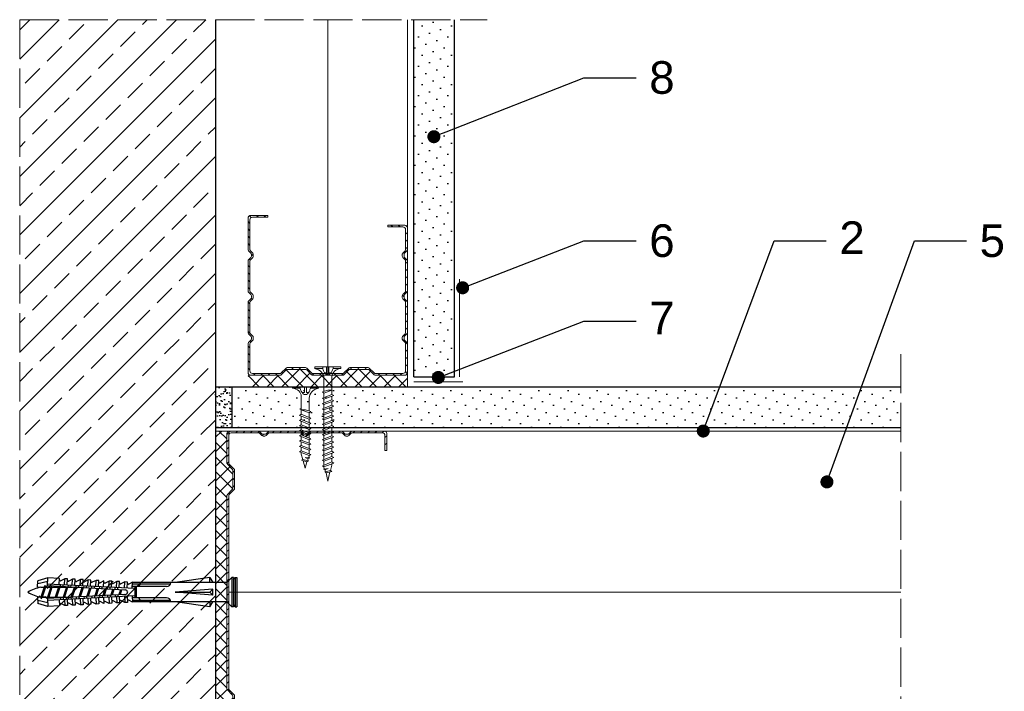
# Model space of a CAD drawing. Header units: millimetres. Extents: x 1525 to 3209, y 569 to 1600.
# Tile 15 of 15: x 2907 to 3209, y 1394 to 1600. Entities that reach past the tile are written whole.
import ezdxf
from ezdxf import colors
from ezdxf.entities.mleader import LeaderData, LeaderLine
from ezdxf.math import Vec2, Vec3

# ---------------------------------------------------------------- set-up
doc = ezdxf.new("R2010")
doc.units = ezdxf.units.MM
doc.linetypes.add('ACAD_ISO02W100', pattern=[15, 12, -3])
for name, color, linetype, lineweight in [('_ISOVER WELNA', 7, 'BATTING', 9), ('_RIGIPS AKCESORIA', 7, 'Continuous', 18), ('_RIGIPS G-K', 7, 'Continuous', 25), ('_RIGIPS PROFIL', 7, 'Continuous', 18), ('KRESKOWANIE', 7, 'Continuous', 9), ('OPISY', 7, 'Continuous', 9), ('PRZERYWANA', 7, 'ACAD_ISO02W100', 9)]:
    doc.layers.add(name, color=color, linetype=linetype, lineweight=lineweight)
doc.styles.get("Standard").update_dxf_attribs({"font": 'arial.ttf'})
doc.linetypes.add('BATTING', pattern='A,0.00254,-2.54,[134,ltypeshp.shx,S=2.54,R=0,X=-2.54,Y=0],-5.08,[134,ltypeshp.shx,S=2.54,R=180,X=2.54,Y=0],-2.54', length=10.16254)

# ---------------------------------------------------------------- blocks, each defined once
blk = doc.blocks.new('TN 25')
at = {"layer": '_RIGIPS AKCESORIA'}
for p, q in [((0, -0.84), (0, 7.16)), ((0, 7.16), (0.46, 7.16)), ((0.46, 7.16), (0.46, 4.78)), ((0.46, 4.78), (0, 4.78)), ((0, 3.5), (1.77, 3.5)), ((1.77, 3.5), (1.77, 4.2)), ((3.02, 4.46), (8.47, 4.46)), ((7.12, 4.46), (7.12, 3.18)), ((8.03, 2.01), (7.12, 4.46)), ((7.12, 3.18), (7.65, 1.53)), ((8.47, 4.46), (8.79, 5)), ((9.61, 1.51), (8.47, 4.46)), ((8.79, 5), (9.93, 2.01)), ((9, 4.46), (10.1, 4.46)), ((10.1, 4.46), (10.41, 5)), ((11.23, 1.51), (10.1, 4.46)), ((10.41, 5), (11.56, 2.01)), ((10.62, 4.46), (11.67, 4.46)), ((11.67, 4.46), (11.99, 5)), ((12.81, 1.51), (11.67, 4.46)), ((11.99, 5), (13.14, 2.01)), ((12.2, 4.46), (13.21, 4.46)), ((13.21, 4.46), (13.52, 5)), ((14.34, 1.51), (13.21, 4.46)), ((13.52, 5), (14.67, 2.01)), ((13.73, 4.46), (14.8, 4.46)), ((14.8, 4.46), (15.12, 5)), ((15.94, 1.51), (14.8, 4.46)), ((15.12, 5), (16.26, 2.01)), ((15.33, 4.46), (16.42, 4.46)), ((16.42, 4.46), (16.73, 5)), ((17.55, 1.51), (16.42, 4.46)), ((16.73, 5), (17.88, 2.01)), ((16.94, 4.46), (17.99, 4.46)), ((17.99, 4.46), (18.31, 5)), ((19.13, 1.51), (17.99, 4.46)), ((18.31, 5), (19.45, 2.01)), ((18.52, 4.46), (19.68, 4.46)), ((19.68, 4.46), (20, 5)), ((20.82, 1.51), (19.68, 4.46)), ((20, 5), (21.14, 2.01)), ((20.21, 4.46), (20.7, 4.46)), ((20.7, 4.46), (22.28, 3.98)), ((21.85, 1.83), (21.67, 3.28)), ((21.67, 3.28), (22.14, 2.4)), ((22.28, 3.98), (22.56, 4.37)), ((22.7, 2.36), (22.28, 3.98)), ((22.56, 4.37), (23.03, 2.71)), ((22.71, 3.85), (25, 3.24)), ((25, 3.24), (23.03, 2.71)), ((0, 2.83), (1.77, 2.83)), ((0.46, 1.64), (0, 1.64)), ((0.46, -0.84), (0.46, 1.64)), ((1.77, 2.83), (1.77, 2.18)), ((7.49, 2.01), (3.55, 2.01)), ((7.65, 1.53), (8.03, 2.01)), ((9.41, 2.01), (8.03, 2.01)), ((9.93, 2.01), (9.61, 1.51)), ((11.04, 2.01), (9.93, 2.01)), ((11.56, 2.01), (11.23, 1.51)), ((12.61, 2.01), (11.56, 2.01)), ((13.14, 2.01), (12.81, 1.51)), ((14.15, 2.01), (13.14, 2.01)), ((14.67, 2.01), (14.34, 1.51)), ((15.74, 2.01), (14.67, 2.01)), ((16.26, 2.01), (15.94, 1.51)), ((17.36, 2.01), (16.26, 2.01)), ((17.88, 2.01), (17.55, 1.51)), ((18.93, 2.01), (17.88, 2.01)), ((19.45, 2.01), (19.13, 1.51)), ((19.45, 2.01), (20.62, 2.01)), ((21.14, 2.01), (20.82, 1.51)), ((21.14, 2.01), (21.81, 2.12)), ((22.14, 2.4), (21.85, 1.83)), ((22.7, 2.36), (22.14, 2.4)), ((23.03, 2.71), (22.7, 2.36)), ((0, -0.84), (0.46, -0.84))]:
    blk.add_line(p, q, dxfattribs=at)
for centre, major_axis, ratio, start_param, end_param in [((3.09, 7.67), (0.17, 3.2), 0.826134, 1.773653, 3.180586), ((-0.04, 0.9), (0, 3.93), 0.848176, -0.720942, -0.151112), ((1.66, 3.18), (0, 0.895), 0.848176, -1.552777, -0.720942), ((1.66, 3.18), (0, 0.895), 0.848176, 3.862535, 4.730408), ((3.37, -1.57), (0.28, 3.57), 0.832181, 0.035984, 1.430787), ((-2.73, 15.91), (0, 14.76), 0.848176, 3.399396, 3.475072), ((0.59, 4.62), (0, 2.81), 0.848176, 3.475072, 3.862535)]:
    blk.add_ellipse(centre, major_axis=major_axis, ratio=ratio, start_param=start_param, end_param=end_param, dxfattribs=at)
blk = doc.blocks.new('CW 100 ULTRASTIL')
h = blk.add_hatch()
h.set_pattern_fill('ANSI31', color=256, scale=0.5, style=0)
h.paths.add_polyline_path([(179.46, 109.85, -0.198912), (179.6, 110.2), (181.11, 111.71, 0.198912), (181.26, 112.06), (181.26, 117.65, 0.198912), (181.11, 118), (179.6, 119.51, -0.198912), (179.46, 119.86), (179.46, 128.31, -0.414214), (180.26, 129.11), (188.58, 129.11, -0.198912), (188.93, 128.96), (189.64, 128.25, 0.198912), (189.99, 128.11), (190.58, 128.11, 0.198912), (190.93, 128.25), (191.64, 128.96, -0.198912), (191.99, 129.11), (201.28, 129.11, -0.198912), (201.63, 128.96), (202.34, 128.25, 0.198912), (202.69, 128.11), (203.28, 128.11, 0.198912), (203.63, 128.25), (204.34, 128.96, -0.198912), (204.69, 129.11), (213.98, 129.11, -0.198912), (214.33, 128.96), (215.04, 128.25, 0.198912), (215.39, 128.11), (215.98, 128.11, 0.198912), (216.33, 128.25), (217.04, 128.96, -0.198912), (217.39, 129.11), (226.56, 129.11, -0.414214), (227.36, 128.31), (227.36, 123.66), (227.91, 123.66), (227.91, 128.86, 0.414214), (227.11, 129.66), (217.39, 129.66, 0.198912), (217.04, 129.51), (216.33, 128.8, -0.198912), (215.98, 128.66), (215.39, 128.66, -0.198912), (215.04, 128.8), (214.33, 129.51, 0.198912), (213.98, 129.66), (204.69, 129.66, 0.198912), (204.34, 129.51), (203.63, 128.8, -0.198912), (203.28, 128.66), (202.69, 128.66, -0.198912), (202.34, 128.8), (201.63, 129.51, 0.198912), (201.28, 129.66), (191.99, 129.66, 0.198912), (191.64, 129.51), (190.93, 128.8, -0.198912), (190.58, 128.66), (189.99, 128.66, -0.198912), (189.64, 128.8), (188.93, 129.51, 0.198912), (188.58, 129.66), (179.71, 129.66, 0.414214), (178.91, 128.86), (178.91, 119.86, 0.198912), (179.05, 119.51), (180.56, 118, -0.198912), (180.71, 117.65), (180.71, 112.06, -0.198912), (180.56, 111.71), (179.05, 110.2, 0.198912), (178.91, 109.85), (178.91, 50.66, 0.198912), (179.05, 50.31), (180.56, 48.8, -0.198912), (180.71, 48.45), (180.71, 42.86, -0.198912), (180.56, 42.51), (179.05, 41, 0.198912), (178.91, 40.65), (178.91, 31.66, 0.414214), (179.71, 30.86), (188.58, 30.86, 0.198912), (188.93, 31), (189.64, 31.71, -0.198912), (189.99, 31.86), (190.58, 31.86, -0.198912), (190.93, 31.71), (191.64, 31, 0.198912), (191.99, 30.86), (201.28, 30.86, 0.198912), (201.63, 31), (202.34, 31.71, -0.198912), (202.69, 31.86), (203.28, 31.86, -0.198912), (203.63, 31.71), (204.34, 31, 0.198912), (204.69, 30.86), (213.98, 30.86, 0.198912), (214.33, 31), (215.04, 31.71, -0.198912), (215.39, 31.86), (215.98, 31.86, -0.198912), (216.33, 31.71), (217.04, 31, 0.198912), (217.39, 30.86), (224.11, 30.86, 0.414214), (224.91, 31.66), (224.91, 36.86), (224.36, 36.86), (224.36, 32.21, -0.414214), (223.56, 31.41), (217.39, 31.41, -0.198912), (217.04, 31.55), (216.33, 32.26, 0.198912), (215.98, 32.41), (215.39, 32.41, 0.198912), (215.04, 32.26), (214.33, 31.55, -0.198912), (213.98, 31.41), (204.69, 31.41, -0.198912), (204.34, 31.55), (203.63, 32.26, 0.198912), (203.28, 32.41), (202.69, 32.41, 0.198912), (202.34, 32.26), (201.63, 31.55, -0.198912), (201.28, 31.41), (191.99, 31.41, -0.198912), (191.64, 31.55), (190.93, 32.26, 0.198912), (190.58, 32.41), (189.99, 32.41, 0.198912), (189.64, 32.26), (188.93, 31.55, -0.198912), (188.58, 31.41), (180.26, 31.41, -0.414214), (179.46, 32.21), (179.46, 40.65, -0.198912), (179.6, 41), (181.11, 42.51, 0.198912), (181.26, 42.86), (181.26, 48.45, 0.198912), (181.11, 48.8), (179.6, 50.31, -0.198912), (179.46, 50.66)])
at = {"layer": '_RIGIPS PROFIL'}
for p, q in [((178.91, 128.86), (178.91, 119.86)), ((179.46, 128.31), (179.46, 119.86)), ((188.58, 129.66), (179.71, 129.66)), ((188.58, 129.11), (180.26, 129.11)), ((188.93, 129.51), (189.64, 128.8)), ((188.93, 128.96), (189.64, 128.25)), ((190.58, 128.66), (189.99, 128.66)), ((190.58, 128.11), (189.99, 128.11)), ((191.64, 129.51), (190.93, 128.8)), ((191.64, 128.96), (190.93, 128.25)), ((201.28, 129.66), (191.99, 129.66)), ((201.28, 129.11), (191.99, 129.11)), ((201.63, 129.51), (202.34, 128.8)), ((201.63, 128.96), (202.34, 128.25)), ((203.28, 128.66), (202.69, 128.66)), ((203.28, 128.11), (202.69, 128.11)), ((204.34, 129.51), (203.63, 128.8)), ((204.34, 128.96), (203.63, 128.25)), ((204.69, 129.66), (213.98, 129.66)), ((204.69, 129.11), (213.98, 129.11)), ((214.33, 129.51), (215.04, 128.8)), ((214.33, 128.96), (215.04, 128.25)), ((215.98, 128.66), (215.39, 128.66)), ((215.98, 128.11), (215.39, 128.11)), ((217.04, 129.51), (216.33, 128.8)), ((217.04, 128.96), (216.33, 128.25)), ((227.11, 129.66), (217.39, 129.66)), ((226.56, 129.11), (217.39, 129.11)), ((227.36, 123.66), (227.36, 128.31)), ((227.91, 123.66), (227.91, 128.86)), ((227.36, 123.66), (227.91, 123.66)), ((180.56, 118), (179.05, 119.51)), ((181.11, 118), (179.6, 119.51)), ((180.71, 117.65), (180.71, 112.06)), ((181.26, 117.65), (181.26, 112.06)), ((180.56, 111.71), (179.05, 110.2)), ((181.11, 111.71), (179.6, 110.2)), ((178.91, 109.85), (178.91, 50.66)), ((179.46, 109.85), (179.46, 50.66)), ((180.56, 48.8), (179.05, 50.31)), ((181.11, 48.8), (179.6, 50.31)), ((180.71, 42.86), (180.71, 48.45)), ((181.26, 42.86), (181.26, 48.45)), ((180.56, 42.51), (179.05, 41)), ((181.11, 42.51), (179.6, 41)), ((178.91, 31.66), (178.91, 40.65)), ((179.46, 32.21), (179.46, 40.65)), ((224.36, 36.86), (224.36, 32.21)), ((224.36, 36.86), (224.91, 36.86)), ((224.91, 36.86), (224.91, 31.66)), ((188.58, 30.86), (179.71, 30.86)), ((188.58, 31.41), (180.26, 31.41)), ((188.93, 31.55), (189.64, 32.26)), ((188.93, 31), (189.64, 31.71)), ((190.58, 32.41), (189.99, 32.41)), ((190.58, 31.86), (189.99, 31.86)), ((191.64, 31.55), (190.93, 32.26)), ((191.64, 31), (190.93, 31.71)), ((201.28, 31.41), (191.99, 31.41)), ((201.28, 30.86), (191.99, 30.86)), ((201.63, 31.55), (202.34, 32.26)), ((201.63, 31), (202.34, 31.71)), ((203.28, 32.41), (202.69, 32.41)), ((203.28, 31.86), (202.69, 31.86)), ((204.34, 31.55), (203.63, 32.26)), ((204.34, 31), (203.63, 31.71)), ((204.69, 31.41), (213.98, 31.41)), ((204.69, 30.86), (213.98, 30.86)), ((214.33, 31.55), (215.04, 32.26)), ((214.33, 31), (215.04, 31.71)), ((215.98, 32.41), (215.39, 32.41)), ((215.98, 31.86), (215.39, 31.86)), ((217.04, 31.55), (216.33, 32.26)), ((217.04, 31), (216.33, 31.71)), ((223.56, 31.41), (217.39, 31.41)), ((224.11, 30.86), (217.39, 30.86))]:
    blk.add_line(p, q, dxfattribs=at)
for centre, radius, start, end in [((179.71, 128.86), 0.8, 90, 180), ((180.26, 128.31), 0.8, 90, 180), ((188.58, 129.16), 0.5, 45, 90), ((188.58, 128.61), 0.5, 45, 90), ((189.99, 129.16), 0.5, 225, 270), ((189.99, 128.61), 0.5, 225, 270), ((190.58, 129.16), 0.5, 270, 315), ((190.58, 128.61), 0.5, 270, 315), ((191.99, 129.16), 0.5, 90, 135), ((191.99, 128.61), 0.5, 90, 135), ((201.28, 129.16), 0.5, 45, 90), ((201.28, 128.61), 0.5, 45, 90), ((202.69, 129.16), 0.5, 225, 270), ((202.69, 128.61), 0.5, 225, 270), ((203.28, 129.16), 0.5, 270, 315), ((203.28, 128.61), 0.5, 270, 315), ((204.69, 129.16), 0.5, 90, 135), ((204.69, 128.61), 0.5, 90, 135), ((213.98, 129.16), 0.5, 45, 90), ((213.98, 128.61), 0.5, 45, 90), ((215.39, 129.16), 0.5, 225, 270), ((215.39, 128.61), 0.5, 225, 270), ((215.98, 129.16), 0.5, 270, 315), ((215.98, 128.61), 0.5, 270, 315), ((217.39, 129.16), 0.5, 90, 135), ((217.39, 128.61), 0.5, 90, 135), ((226.56, 128.31), 0.8, 0, 90), ((227.11, 128.86), 0.8, 0, 90), ((179.41, 119.86), 0.5, 180, 225), ((179.96, 119.86), 0.5, 180, 225), ((180.21, 117.65), 0.5, 0, 45), ((180.76, 117.65), 0.5, 0, 45), ((180.21, 112.06), 0.5, 315, 0), ((180.76, 112.06), 0.5, 315, 0), ((179.41, 109.85), 0.5, 135, 180), ((179.96, 109.85), 0.5, 135, 180), ((179.41, 50.66), 0.5, 180, 225), ((179.96, 50.66), 0.5, 180, 225), ((180.21, 48.45), 0.5, 0, 45), ((180.76, 48.45), 0.5, 0, 45), ((180.21, 42.86), 0.5, 315, 0), ((180.76, 42.86), 0.5, 315, 0), ((179.41, 40.65), 0.5, 135, 180), ((179.96, 40.65), 0.5, 135, 180), ((179.71, 31.66), 0.8, 180, 270), ((180.26, 32.21), 0.8, 180, 270), ((188.58, 31.91), 0.5, 270, 315), ((188.58, 31.36), 0.5, 270, 315), ((189.99, 31.91), 0.5, 90, 135), ((189.99, 31.36), 0.5, 90, 135), ((190.58, 31.91), 0.5, 45, 90), ((190.58, 31.36), 0.5, 45, 90), ((191.99, 31.91), 0.5, 225, 270), ((191.99, 31.36), 0.5, 225, 270), ((201.28, 31.91), 0.5, 270, 315), ((201.28, 31.36), 0.5, 270, 315), ((202.69, 31.91), 0.5, 90, 135), ((202.69, 31.36), 0.5, 90, 135), ((203.28, 31.91), 0.5, 45, 90), ((203.28, 31.36), 0.5, 45, 90), ((204.69, 31.91), 0.5, 225, 270), ((204.69, 31.36), 0.5, 225, 270), ((213.98, 31.91), 0.5, 270, 315), ((213.98, 31.36), 0.5, 270, 315), ((215.39, 31.91), 0.5, 90, 135), ((215.39, 31.36), 0.5, 90, 135), ((215.98, 31.91), 0.5, 45, 90), ((215.98, 31.36), 0.5, 45, 90), ((217.39, 31.91), 0.5, 225, 270), ((217.39, 31.36), 0.5, 225, 270), ((223.56, 32.21), 0.8, 270, 0), ((224.11, 31.66), 0.8, 270, 0)]:
    blk.add_arc(centre, radius, start, end, dxfattribs=at)
blk = doc.blocks.new('kolek rozprezny komplet 60')
for p, q in [((390.66, 217.01), (390.76, 218.91)), ((393.75, 218.75), (390.71, 217.96)), ((393.81, 219.85), (390.76, 218.91)), ((392.67, 216.95), (393.04, 217.45)), ((393.07, 216.95), (393.04, 217.45)), ((393.68, 217.35), (393.81, 219.85)), ((417.38, 216.11), (393.68, 217.35)), ((420.47, 216.55), (393.71, 217.95)), ((397.41, 219.66), (393.81, 219.85)), ((394.67, 216.95), (394.92, 217.29)), ((395.07, 216.95), (395.05, 217.28)), ((397.31, 217.76), (397.41, 219.66)), ((397.67, 217.14), (397.71, 217.74)), ((399, 219.58), (397.82, 218.98)), ((398.47, 217.1), (398.5, 217.7)), ((398.9, 217.68), (399, 219.58)), ((399.8, 219.54), (399, 219.58)), ((399.7, 217.64), (399.8, 219.54)), ((400.07, 217.02), (400.1, 217.62)), ((401.4, 219.45), (400.22, 218.85)), ((400.87, 216.98), (400.9, 217.58)), ((401.3, 217.56), (401.4, 219.45)), ((402.2, 219.41), (401.4, 219.45)), ((402.1, 217.51), (402.2, 219.41)), ((402.47, 216.89), (402.5, 217.49)), ((403.8, 219.33), (402.61, 218.72)), ((403.27, 216.85), (403.3, 217.45)), ((403.7, 217.43), (403.8, 219.33)), ((404.6, 219.29), (403.8, 219.33)), ((404.5, 217.39), (404.6, 219.29)), ((404.86, 216.77), (404.9, 217.37)), ((406.19, 219.2), (405.01, 218.6)), ((405.66, 216.73), (405.69, 217.32)), ((406.09, 217.3), (406.19, 219.2)), ((406.99, 219.16), (406.19, 219.2)), ((406.89, 217.26), (406.99, 219.16)), ((408.59, 219.08), (407.41, 218.47)), ((408.49, 217.18), (408.59, 219.08)), ((409.39, 219.03), (408.59, 219.08)), ((409.29, 217.14), (409.39, 219.03)), ((410.99, 218.95), (409.8, 218.35)), ((410.89, 217.05), (410.99, 218.95)), ((412.59, 218.87), (411.4, 218.26)), ((412.49, 216.97), (412.59, 218.87)), ((413.38, 218.82), (412.59, 218.87)), ((413.28, 216.93), (413.38, 218.82)), ((414.98, 218.74), (413.8, 218.14)), ((414.88, 216.84), (414.98, 218.74)), ((415.78, 218.7), (414.98, 218.74)), ((415.68, 216.8), (415.78, 218.7)), ((417.38, 218.62), (416.2, 218.01)), ((417.28, 216.72), (417.38, 218.62)), ((418.18, 218.57), (417.38, 218.62)), ((418.08, 216.68), (418.18, 218.57)), ((419.78, 218.49), (418.59, 217.89)), ((419.68, 216.59), (419.78, 218.49)), ((431.37, 217.95), (419.75, 217.95)), ((448.67, 218.45), (419.77, 218.45)), ((443.47, 219.95), (432.8, 218.45)), ((443.47, 218.45), (443.47, 219.95)), ((443.47, 219.95), (444.34, 218.45)), ((450.17, 219.95), (448.67, 218.45)), ((448.67, 218.45), (448.67, 212.45)), ((450.17, 219.95), (450.17, 210.95)), ((450.67, 219.95), (450.17, 219.95)), ((450.67, 219.95), (450.67, 210.95)), ((450.67, 219.35), (451.17, 219.95)), ((451.17, 219.95), (451.67, 219.95)), ((451.17, 219.95), (451.17, 210.95)), ((451.67, 219.95), (451.67, 210.95)), ((393.15, 216.88), (390.66, 217.01)), ((391.67, 216.95), (392.67, 216.95)), ((392.67, 216.95), (391.67, 213.95)), ((392.67, 216.95), (392.07, 213.95)), ((393.07, 216.95), (392.07, 213.95)), ((393.07, 216.95), (394.67, 216.95)), ((394.67, 216.95), (393.67, 213.95)), ((417.38, 214.79), (393.68, 213.55)), ((420.47, 214.35), (393.71, 212.95)), ((394.67, 216.95), (394.07, 213.95)), ((395.07, 216.95), (394.07, 213.95)), ((395.07, 216.95), (397.07, 216.95)), ((397.07, 216.95), (396.07, 213.95)), ((397.07, 216.95), (396.47, 213.95)), ((397.47, 216.95), (396.47, 213.95)), ((397.07, 216.95), (397.23, 217.17)), ((397.47, 216.95), (397.46, 217.16)), ((397.47, 216.95), (399.47, 216.95)), ((399.47, 216.95), (398.47, 213.95)), ((399.47, 216.95), (398.87, 213.95)), ((399.87, 216.95), (398.87, 213.95)), ((399.47, 216.95), (399.55, 217.05)), ((399.87, 216.95), (399.87, 217.03)), ((399.87, 216.95), (401.38, 216.95)), ((401.87, 216.92), (400.87, 213.95)), ((401.87, 216.92), (401.27, 213.95)), ((402.26, 216.9), (401.27, 213.95)), ((404.22, 216.8), (403.31, 214.05)), ((404.24, 216.8), (403.7, 214.07)), ((404.62, 216.78), (403.72, 214.07)), ((406.58, 216.68), (405.75, 214.18)), ((406.62, 216.68), (406.12, 214.2)), ((406.98, 216.66), (406.16, 214.2)), ((407.26, 216.64), (407.29, 217.24)), ((407.26, 214.26), (407.29, 213.66)), ((408.06, 216.6), (408.09, 217.2)), ((408.06, 214.3), (408.09, 213.7)), ((408.94, 216.55), (408.19, 214.31)), ((408.99, 216.55), (408.55, 214.33)), ((409.34, 216.53), (408.6, 214.33)), ((409.66, 216.52), (409.69, 217.12)), ((409.66, 214.38), (409.69, 213.79)), ((410.46, 216.47), (410.49, 217.07)), ((410.46, 214.43), (410.49, 213.83)), ((411.3, 216.43), (410.64, 214.44)), ((411.37, 216.43), (410.98, 214.45)), ((411.69, 216.41), (411.04, 214.46)), ((412.05, 216.39), (412.09, 216.99)), ((412.05, 214.51), (412.09, 213.91)), ((412.85, 216.35), (412.89, 216.95)), ((412.85, 214.55), (412.89, 213.95)), ((413.66, 216.31), (413.08, 214.56)), ((413.75, 216.3), (413.4, 214.58)), ((414.05, 216.29), (413.49, 214.58)), ((414.45, 216.27), (414.48, 216.86)), ((414.45, 214.64), (414.48, 214.04)), ((415.25, 216.22), (415.28, 216.82)), ((415.25, 214.68), (415.28, 214.08)), ((416.02, 216.18), (415.52, 214.69)), ((416.12, 216.18), (415.83, 214.71)), ((416.41, 216.16), (415.93, 214.71)), ((418.22, 215.58), (418.01, 214.95)), ((419.68, 214.31), (419.78, 212.41)), ((430.17, 217.15), (419.71, 217.15)), ((420.47, 217.15), (420.47, 213.75)), ((420.67, 217.15), (420.67, 213.75)), ((420.87, 217.15), (420.87, 213.75)), ((444.34, 216.37), (432.8, 215.45)), ((432.8, 215.45), (443.47, 215.45)), ((444.34, 214.53), (432.8, 215.45)), ((444.34, 216.37), (443.47, 215.45)), ((444.34, 214.53), (443.47, 215.45)), ((444.34, 214.53), (444.34, 216.37)), ((448.67, 216.95), (448.67, 213.95)), ((393.15, 214.02), (390.66, 213.89)), ((390.66, 213.89), (390.76, 211.99)), ((393.75, 212.15), (390.71, 212.94)), ((393.81, 211.05), (390.76, 211.99)), ((391.67, 213.95), (391.71, 213.45)), ((391.71, 213.45), (392.07, 213.95)), ((392.07, 213.95), (393.67, 213.95)), ((393.67, 213.95), (393.7, 213.55)), ((393.68, 213.55), (393.81, 211.05)), ((393.78, 213.55), (394.07, 213.95)), ((397.41, 211.24), (393.81, 211.05)), ((394.07, 213.95), (396.07, 213.95)), ((396.07, 213.95), (396.09, 213.67)), ((396.28, 213.68), (396.47, 213.95)), ((396.47, 213.95), (398.47, 213.95)), ((397.31, 213.14), (397.41, 211.24)), ((397.67, 213.76), (397.71, 213.16)), ((399, 211.32), (397.82, 211.93)), ((398.47, 213.95), (398.48, 213.8)), ((398.47, 213.8), (398.5, 213.2)), ((398.77, 213.81), (398.87, 213.95)), ((398.87, 213.95), (400.87, 213.95)), ((398.9, 213.22), (399, 211.32)), ((399.8, 211.36), (399, 211.32)), ((399.7, 213.26), (399.8, 211.36)), ((400.07, 213.88), (400.1, 213.28)), ((401.4, 211.45), (400.22, 212.05)), ((400.87, 213.95), (400.88, 213.92)), ((400.87, 213.92), (400.9, 213.32)), ((401.27, 213.95), (401.38, 213.95)), ((401.27, 213.94), (401.27, 213.95)), ((401.3, 213.35), (401.4, 211.45)), ((402.2, 211.49), (401.4, 211.45)), ((402.1, 213.39), (402.2, 211.49)), ((402.47, 214.01), (402.5, 213.41)), ((403.8, 211.57), (402.61, 212.18)), ((403.27, 214.05), (403.3, 213.45)), ((403.7, 213.47), (403.8, 211.57)), ((404.6, 211.62), (403.8, 211.57)), ((404.5, 213.51), (404.6, 211.62)), ((404.86, 214.13), (404.9, 213.53)), ((406.19, 211.7), (405.01, 212.3)), ((405.66, 214.17), (405.69, 213.58)), ((406.09, 213.6), (406.19, 211.7)), ((406.99, 211.74), (406.19, 211.7)), ((406.89, 213.64), (406.99, 211.74)), ((408.59, 211.82), (407.41, 212.43)), ((408.49, 213.72), (408.59, 211.82)), ((409.39, 211.87), (408.59, 211.82)), ((409.29, 213.76), (409.39, 211.87)), ((410.99, 211.95), (409.8, 212.55)), ((410.89, 213.85), (410.99, 211.95)), ((412.59, 212.03), (411.4, 212.64)), ((412.49, 213.93), (412.59, 212.03)), ((413.38, 212.08), (412.59, 212.03)), ((413.28, 213.97), (413.38, 212.08)), ((414.98, 212.16), (413.8, 212.76)), ((414.88, 214.06), (414.98, 212.16)), ((415.78, 212.2), (414.98, 212.16)), ((415.68, 214.1), (415.78, 212.2)), ((417.38, 212.29), (416.2, 212.89)), ((417.28, 214.18), (417.38, 212.29)), ((418.18, 212.33), (417.38, 212.29)), ((418.08, 214.22), (418.18, 212.33)), ((419.78, 212.41), (418.59, 213.01)), ((430.17, 213.75), (419.71, 213.75)), ((431.37, 212.95), (419.75, 212.95)), ((448.67, 212.45), (419.77, 212.45)), ((443.47, 210.95), (432.8, 212.45)), ((443.47, 212.45), (443.47, 210.95)), ((443.47, 210.95), (444.34, 212.45)), ((450.17, 210.95), (448.67, 212.45)), ((450.67, 211.55), (451.17, 210.95)), ((450.67, 210.95), (450.17, 210.95)), ((451.17, 210.95), (451.67, 210.95))]:
    blk.add_line(p, q)
for centre, radius, start, end in [((393.65, 216.85), 0.5, 87, 177), ((397.68, 219.24), 0.3, 177, 297), ((400.08, 219.12), 0.3, 177, 297), ((402.48, 218.99), 0.3, 177, 297), ((404.87, 218.87), 0.3, 177, 297), ((407.27, 218.74), 0.3, 177, 297), ((409.67, 218.61), 0.3, 177, 297), ((411.27, 218.53), 0.3, 177, 297), ((413.66, 218.41), 0.3, 177, 297), ((416.06, 218.28), 0.3, 177, 297), ((418.46, 218.15), 0.3, 177, 297), ((422.67, 216.95), 1, 90, 168.463), ((430.17, 218.45), 1.3, 270, 0), ((393.41, 206.24), 10.85, 99.2038, 121.9083), ((393.41, 224.66), 10.85, 238.0917, 260.7962), ((417.55, 215.45), 0.682, 255.8604, 104.1386), ((393.65, 214.05), 0.5, 183, 273), ((397.68, 211.66), 0.3, 63, 183), ((400.08, 211.78), 0.3, 63, 183), ((402.48, 211.91), 0.3, 63, 183), ((404.87, 212.03), 0.3, 63, 183), ((407.27, 212.16), 0.3, 63, 183), ((409.67, 212.29), 0.3, 63, 183), ((411.27, 212.37), 0.3, 63, 183), ((413.66, 212.5), 0.3, 63, 183), ((416.06, 212.62), 0.3, 63, 183), ((418.46, 212.75), 0.3, 63, 183), ((422.67, 213.95), 1, 191.537, 270), ((430.17, 212.45), 1.3, 0, 90)]:
    blk.add_arc(centre, radius, start, end)
blk = doc.blocks.new('CW 50 ULTRASTIL')
h = blk.add_hatch()
h.set_pattern_fill('ANSI31', color=256, scale=0.5, style=0)
h.paths.add_polyline_path([(28.56, 40.65, -0.198912), (28.71, 41), (30.21, 42.51, 0.198912), (30.36, 42.86), (30.36, 48.45, 0.198912), (30.21, 48.8), (28.71, 50.31, -0.198912), (28.56, 50.66), (28.56, 59.85, -0.198912), (28.71, 60.2), (30.21, 61.71, 0.198912), (30.36, 62.06), (30.36, 67.65, 0.198912), (30.21, 68), (28.71, 69.51, -0.198912), (28.56, 69.86), (28.56, 78.31, -0.414214), (29.36, 79.11), (37.68, 79.11, -0.198912), (38.04, 78.96), (38.74, 78.25, 0.198912), (39.1, 78.11), (39.68, 78.11, 0.198912), (40.04, 78.25), (40.74, 78.96, -0.198912), (41.1, 79.11), (50.38, 79.11, -0.198912), (50.74, 78.96), (51.44, 78.25, 0.198912), (51.8, 78.11), (52.38, 78.11, 0.198912), (52.74, 78.25), (53.44, 78.96, -0.198912), (53.8, 79.11), (63.08, 79.11, -0.198912), (63.44, 78.96), (64.14, 78.25, 0.198912), (64.5, 78.11), (65.08, 78.11, 0.198912), (65.44, 78.25), (66.14, 78.96, -0.198912), (66.5, 79.11), (75.66, 79.11, -0.414214), (76.46, 78.31), (76.46, 73.66), (77.01, 73.66), (77.01, 78.86, 0.414214), (76.21, 79.66), (66.5, 79.66, 0.198912), (66.14, 79.51), (65.44, 78.8, -0.198912), (65.08, 78.66), (64.5, 78.66, -0.198912), (64.14, 78.8), (63.44, 79.51, 0.198912), (63.08, 79.66), (53.8, 79.66, 0.198912), (53.44, 79.51), (52.74, 78.8, -0.198912), (52.38, 78.66), (51.8, 78.66, -0.198912), (51.44, 78.8), (50.74, 79.51, 0.198912), (50.38, 79.66), (41.1, 79.66, 0.198912), (40.74, 79.51), (40.04, 78.8, -0.198912), (39.68, 78.66), (39.1, 78.66, -0.198912), (38.74, 78.8), (38.04, 79.51, 0.198912), (37.68, 79.66), (28.81, 79.66, 0.414214), (28.01, 78.86), (28.01, 69.86, 0.198912), (28.16, 69.51), (29.66, 68, -0.198912), (29.81, 67.65), (29.81, 62.06, -0.198912), (29.66, 61.71), (28.16, 60.2, 0.198912), (28.01, 59.85), (28.01, 50.66, 0.198912), (28.16, 50.31), (29.66, 48.8, -0.198912), (29.81, 48.45), (29.81, 42.86, -0.198912), (29.66, 42.51), (28.16, 41, 0.198912), (28.01, 40.65), (28.01, 31.66, 0.414214), (28.81, 30.86), (37.68, 30.86, 0.198912), (38.04, 31), (38.74, 31.71, -0.198912), (39.1, 31.86), (39.68, 31.86, -0.198912), (40.04, 31.71), (40.74, 31, 0.198912), (41.1, 30.86), (50.38, 30.86, 0.198912), (50.74, 31), (51.44, 31.71, -0.198912), (51.8, 31.86), (52.38, 31.86, -0.198912), (52.74, 31.71), (53.44, 31, 0.198912), (53.8, 30.86), (63.08, 30.86, 0.198912), (63.44, 31), (64.14, 31.71, -0.198912), (64.5, 31.86), (65.08, 31.86, -0.198912), (65.44, 31.71), (66.14, 31, 0.198912), (66.5, 30.86), (73.21, 30.86, 0.414214), (74.01, 31.66), (74.01, 36.86), (73.46, 36.86), (73.46, 32.21, -0.414214), (72.66, 31.41), (66.5, 31.41, -0.198912), (66.14, 31.55), (65.44, 32.26, 0.198912), (65.08, 32.41), (64.5, 32.41, 0.198912), (64.14, 32.26), (63.44, 31.55, -0.198912), (63.08, 31.41), (53.8, 31.41, -0.198912), (53.44, 31.55), (52.74, 32.26, 0.198912), (52.38, 32.41), (51.8, 32.41, 0.198912), (51.44, 32.26), (50.74, 31.55, -0.198912), (50.38, 31.41), (41.1, 31.41, -0.198912), (40.74, 31.55), (40.04, 32.26, 0.198912), (39.68, 32.41), (39.1, 32.41, 0.198912), (38.74, 32.26), (38.04, 31.55, -0.198912), (37.68, 31.41), (29.36, 31.41, -0.414214), (28.56, 32.21)])
at = {"layer": '_RIGIPS PROFIL'}
for p, q in [((28.01, 78.86), (28.01, 69.86)), ((37.68, 79.66), (28.81, 79.66)), ((37.68, 79.11), (29.36, 79.11)), ((38.04, 79.51), (38.74, 78.8)), ((38.04, 78.96), (38.74, 78.25)), ((39.68, 78.66), (39.1, 78.66)), ((40.74, 79.51), (40.04, 78.8)), ((40.74, 78.96), (40.04, 78.25)), ((50.38, 79.66), (41.1, 79.66)), ((50.38, 79.11), (41.1, 79.11)), ((50.74, 79.51), (51.44, 78.8)), ((50.74, 78.96), (51.44, 78.25)), ((52.38, 78.66), (51.8, 78.66)), ((53.44, 79.51), (52.74, 78.8)), ((53.44, 78.96), (52.74, 78.25)), ((53.8, 79.66), (63.08, 79.66)), ((53.8, 79.11), (63.08, 79.11)), ((63.44, 79.51), (64.14, 78.8)), ((63.44, 78.96), (64.14, 78.25)), ((65.08, 78.66), (64.5, 78.66)), ((66.14, 79.51), (65.44, 78.8)), ((66.14, 78.96), (65.44, 78.25)), ((76.21, 79.66), (66.5, 79.66)), ((75.66, 79.11), (66.5, 79.11)), ((77.01, 73.66), (77.01, 78.86)), ((28.56, 78.31), (28.56, 69.86)), ((39.68, 78.11), (39.1, 78.11)), ((52.38, 78.11), (51.8, 78.11)), ((65.08, 78.11), (64.5, 78.11)), ((76.46, 73.66), (76.46, 78.31)), ((76.46, 73.66), (77.01, 73.66)), ((29.66, 68), (28.16, 69.51)), ((30.21, 68), (28.71, 69.51)), ((29.81, 67.65), (29.81, 62.06)), ((30.36, 67.65), (30.36, 62.06)), ((29.66, 61.71), (28.16, 60.2)), ((30.21, 61.71), (28.71, 60.2)), ((28.01, 59.85), (28.01, 50.66)), ((28.56, 59.85), (28.56, 50.66)), ((29.66, 48.8), (28.16, 50.31)), ((30.21, 48.8), (28.71, 50.31)), ((29.81, 42.86), (29.81, 48.45)), ((30.36, 42.86), (30.36, 48.45)), ((29.66, 42.51), (28.16, 41)), ((30.21, 42.51), (28.71, 41)), ((28.01, 31.66), (28.01, 40.65)), ((28.56, 32.21), (28.56, 40.65)), ((73.46, 36.86), (73.46, 32.21)), ((73.46, 36.86), (74.01, 36.86)), ((74.01, 36.86), (74.01, 31.66)), ((37.68, 30.86), (28.81, 30.86)), ((37.68, 31.41), (29.36, 31.41)), ((38.04, 31.55), (38.74, 32.26)), ((38.04, 31), (38.74, 31.71)), ((39.68, 32.41), (39.1, 32.41)), ((39.68, 31.86), (39.1, 31.86)), ((40.74, 31.55), (40.04, 32.26)), ((40.74, 31), (40.04, 31.71)), ((50.38, 31.41), (41.1, 31.41)), ((50.38, 30.86), (41.1, 30.86)), ((50.74, 31.55), (51.44, 32.26)), ((50.74, 31), (51.44, 31.71)), ((52.38, 32.41), (51.8, 32.41)), ((52.38, 31.86), (51.8, 31.86)), ((53.44, 31.55), (52.74, 32.26)), ((53.44, 31), (52.74, 31.71)), ((53.8, 31.41), (63.08, 31.41)), ((53.8, 30.86), (63.08, 30.86)), ((63.44, 31.55), (64.14, 32.26)), ((63.44, 31), (64.14, 31.71)), ((65.08, 32.41), (64.5, 32.41)), ((65.08, 31.86), (64.5, 31.86)), ((66.14, 31.55), (65.44, 32.26)), ((66.14, 31), (65.44, 31.71)), ((72.66, 31.41), (66.5, 31.41)), ((73.21, 30.86), (66.5, 30.86))]:
    blk.add_line(p, q, dxfattribs=at)
for centre, radius, start, end in [((28.81, 78.86), 0.8, 90, 180), ((29.36, 78.31), 0.8, 90, 180), ((37.68, 79.16), 0.5, 45, 90), ((37.68, 78.61), 0.5, 45, 90), ((39.1, 79.16), 0.5, 225, 270), ((39.68, 79.16), 0.5, 270, 315), ((41.1, 79.16), 0.5, 90, 135), ((41.1, 78.61), 0.5, 90, 135), ((50.38, 79.16), 0.5, 45, 90), ((50.38, 78.61), 0.5, 45, 90), ((51.8, 79.16), 0.5, 225, 270), ((52.38, 79.16), 0.5, 270, 315), ((53.8, 79.16), 0.5, 90, 135), ((53.8, 78.61), 0.5, 90, 135), ((63.08, 79.16), 0.5, 45, 90), ((63.08, 78.61), 0.5, 45, 90), ((64.5, 79.16), 0.5, 225, 270), ((65.08, 79.16), 0.5, 270, 315), ((66.5, 79.16), 0.5, 90, 135), ((66.5, 78.61), 0.5, 90, 135), ((75.66, 78.31), 0.8, 0, 90), ((76.21, 78.86), 0.8, 0, 90), ((39.1, 78.61), 0.5, 225, 270), ((39.68, 78.61), 0.5, 270, 315), ((51.8, 78.61), 0.5, 225, 270), ((52.38, 78.61), 0.5, 270, 315), ((64.5, 78.61), 0.5, 225, 270), ((65.08, 78.61), 0.5, 270, 315), ((28.51, 69.86), 0.5, 180, 225), ((29.06, 69.86), 0.5, 180, 225), ((29.31, 67.65), 0.5, 0, 45), ((29.86, 67.65), 0.5, 0, 45), ((29.31, 62.06), 0.5, 315, 0), ((29.86, 62.06), 0.5, 315, 0), ((28.51, 59.85), 0.5, 135, 180), ((29.06, 59.85), 0.5, 135, 180), ((28.51, 50.66), 0.5, 180, 225), ((29.06, 50.66), 0.5, 180, 225), ((29.31, 48.45), 0.5, 0, 45), ((29.86, 48.45), 0.5, 0, 45), ((29.31, 42.86), 0.5, 315, 0), ((29.86, 42.86), 0.5, 315, 0), ((28.51, 40.65), 0.5, 135, 180), ((29.06, 40.65), 0.5, 135, 180), ((28.81, 31.66), 0.8, 180, 270), ((29.36, 32.21), 0.8, 180, 270), ((37.68, 31.91), 0.5, 270, 315), ((37.68, 31.36), 0.5, 270, 315), ((39.1, 31.91), 0.5, 90, 135), ((39.1, 31.36), 0.5, 90, 135), ((39.68, 31.91), 0.5, 45, 90), ((39.68, 31.36), 0.5, 45, 90), ((41.1, 31.91), 0.5, 225, 270), ((41.1, 31.36), 0.5, 225, 270), ((50.38, 31.91), 0.5, 270, 315), ((50.38, 31.36), 0.5, 270, 315), ((51.8, 31.91), 0.5, 90, 135), ((51.8, 31.36), 0.5, 90, 135), ((52.38, 31.91), 0.5, 45, 90), ((52.38, 31.36), 0.5, 45, 90), ((53.8, 31.91), 0.5, 225, 270), ((53.8, 31.36), 0.5, 225, 270), ((63.08, 31.91), 0.5, 270, 315), ((63.08, 31.36), 0.5, 270, 315), ((64.5, 31.91), 0.5, 90, 135), ((64.5, 31.36), 0.5, 90, 135), ((65.08, 31.91), 0.5, 45, 90), ((65.08, 31.36), 0.5, 45, 90), ((66.5, 31.91), 0.5, 225, 270), ((66.5, 31.36), 0.5, 225, 270), ((72.66, 32.21), 0.8, 270, 0), ((73.21, 31.66), 0.8, 270, 0)]:
    blk.add_arc(centre, radius, start, end, dxfattribs=at)
blk = doc.blocks.new('TN 35')
at = {"layer": '_RIGIPS AKCESORIA'}
for p, q in [((0, -0.84), (0, 7.16)), ((0, 7.16), (0.46, 7.16)), ((0.46, 7.16), (0.46, 4.78)), ((0.46, 4.78), (0, 4.78)), ((0, 3.5), (1.77, 3.5)), ((1.77, 3.5), (1.77, 4.2)), ((3.02, 4.46), (8.47, 4.46)), ((7.12, 4.46), (7.12, 3.18)), ((8.03, 2.01), (7.12, 4.46)), ((7.12, 3.18), (7.65, 1.53)), ((8.47, 4.46), (8.79, 5)), ((9.61, 1.51), (8.47, 4.46)), ((8.79, 5), (9.93, 2.01)), ((9, 4.46), (10.1, 4.46)), ((10.1, 4.46), (10.41, 5)), ((11.23, 1.51), (10.1, 4.46)), ((10.41, 5), (11.56, 2.01)), ((10.62, 4.46), (11.67, 4.46)), ((11.67, 4.46), (11.99, 5)), ((12.81, 1.51), (11.67, 4.46)), ((11.99, 5), (13.14, 2.01)), ((12.2, 4.46), (13.21, 4.46)), ((13.21, 4.46), (13.52, 5)), ((14.34, 1.51), (13.21, 4.46)), ((13.52, 5), (14.67, 2.01)), ((13.73, 4.46), (14.8, 4.46)), ((14.8, 4.46), (15.12, 5)), ((15.94, 1.51), (14.8, 4.46)), ((15.12, 5), (16.26, 2.01)), ((15.33, 4.46), (16.42, 4.46)), ((16.42, 4.46), (16.73, 5)), ((17.55, 1.51), (16.42, 4.46)), ((16.73, 5), (17.88, 2.01)), ((16.94, 4.46), (17.99, 4.46)), ((17.99, 4.46), (18.31, 5)), ((19.13, 1.51), (17.99, 4.46)), ((18.31, 5), (19.45, 2.01)), ((18.52, 4.46), (19.57, 4.46)), ((19.57, 4.46), (19.88, 5)), ((20.7, 1.51), (19.57, 4.46)), ((19.88, 5), (21.03, 2.01)), ((20.09, 4.46), (21.14, 4.46)), ((21.14, 4.46), (21.46, 5)), ((22.28, 1.51), (21.14, 4.46)), ((21.46, 5), (22.6, 2.01)), ((21.67, 4.46), (22.72, 4.46)), ((22.72, 4.46), (23.03, 5)), ((23.85, 1.51), (22.72, 4.46)), ((23.03, 5), (24.18, 2.01)), ((23.24, 4.46), (24.29, 4.46)), ((24.29, 4.46), (24.61, 5)), ((25.43, 1.51), (24.29, 4.46)), ((24.61, 5), (25.75, 2.01)), ((24.81, 4.46), (25.87, 4.46)), ((25.87, 4.46), (26.18, 5)), ((27, 1.51), (25.87, 4.46)), ((26.18, 5), (27.33, 2.01)), ((26.39, 4.46), (27.44, 4.46)), ((27.44, 4.46), (27.76, 5)), ((28.58, 1.51), (27.44, 4.46)), ((27.76, 5), (28.9, 2.01)), ((27.96, 4.46), (29.13, 4.46)), ((29.13, 4.46), (29.45, 5)), ((30.27, 1.51), (29.13, 4.46)), ((29.45, 5), (30.59, 2.01)), ((29.65, 4.46), (30.15, 4.46)), ((30.15, 4.46), (31.73, 3.98)), ((31.3, 1.83), (31.12, 3.28)), ((31.12, 3.28), (31.59, 2.4)), ((31.73, 3.98), (32.01, 4.37)), ((32.15, 2.36), (31.73, 3.98)), ((32.01, 4.37), (32.48, 2.71)), ((32.16, 3.85), (35, 3.24)), ((35, 3.24), (32.48, 2.71)), ((0, 2.83), (1.77, 2.83)), ((0.46, 1.64), (0, 1.64)), ((0.46, -0.84), (0.46, 1.64)), ((1.77, 2.83), (1.77, 2.18)), ((7.49, 2.01), (3.55, 2.01)), ((7.65, 1.53), (8.03, 2.01)), ((9.41, 2.01), (8.03, 2.01)), ((9.93, 2.01), (9.61, 1.51)), ((11.04, 2.01), (9.93, 2.01)), ((11.56, 2.01), (11.23, 1.51)), ((12.61, 2.01), (11.56, 2.01)), ((13.14, 2.01), (12.81, 1.51)), ((14.15, 2.01), (13.14, 2.01)), ((14.67, 2.01), (14.34, 1.51)), ((15.74, 2.01), (14.67, 2.01)), ((16.26, 2.01), (15.94, 1.51)), ((17.36, 2.01), (16.26, 2.01)), ((17.88, 2.01), (17.55, 1.51)), ((18.93, 2.01), (17.84, 2.01)), ((19.45, 2.01), (19.13, 1.51)), ((20.51, 2.01), (19.41, 2.01)), ((21.03, 2.01), (20.7, 1.51)), ((22.08, 2.01), (20.99, 2.01)), ((22.6, 2.01), (22.28, 1.51)), ((23.66, 2.01), (22.56, 2.01)), ((24.18, 2.01), (23.85, 1.51)), ((25.23, 2.01), (24.14, 2.01)), ((25.75, 2.01), (25.43, 1.51)), ((26.81, 2.01), (25.71, 2.01)), ((27.33, 2.01), (27, 1.51)), ((28.38, 2.01), (27.33, 2.01)), ((28.9, 2.01), (28.58, 1.51)), ((28.9, 2.01), (30.07, 2.01)), ((30.59, 2.01), (30.27, 1.51)), ((30.59, 2.01), (31.26, 2.12)), ((31.59, 2.4), (31.3, 1.83)), ((32.15, 2.36), (31.59, 2.4)), ((32.48, 2.71), (32.15, 2.36)), ((0, -0.84), (0.46, -0.84))]:
    blk.add_line(p, q, dxfattribs=at)
for centre, major_axis, ratio, start_param, end_param in [((3.09, 7.67), (0.17, 3.2), 0.826134, 1.773653, 3.180586), ((-0.04, 0.9), (0, 3.93), 0.848176, -0.720942, -0.151112), ((1.66, 3.18), (0, 0.895), 0.848176, -1.552777, -0.720942), ((1.66, 3.18), (0, 0.895), 0.848176, 3.862535, 4.730408), ((3.37, -1.57), (0.28, 3.57), 0.832181, 0.035984, 1.430787), ((-2.73, 15.91), (0, 14.76), 0.848176, 3.399396, 3.475072), ((0.59, 4.62), (0, 2.81), 0.848176, 3.475072, 3.862535)]:
    blk.add_ellipse(centre, major_axis=major_axis, ratio=ratio, start_param=start_param, end_param=end_param, dxfattribs=at)
blk = doc.blocks.new('_Dot')
at = {"color": 0, "linetype": 'ByBlock', "lineweight": -2}
blk.add_line((-0.5, 0), (-1, 0), dxfattribs=at)
at = {"color": 0, "linetype": 'ByBlock', "const_width": 0.5}
blk.add_lwpolyline([(-0.25, 0, 1), (0.25, 0, 1)], format="xyb", close=True, dxfattribs=at)

msp = doc.modelspace()

# ---------------------------------------------------------------- hatches: boundary and pattern name
at = {"layer": '_RIGIPS AKCESORIA'}
h = msp.add_hatch(dxfattribs=at)
h.set_pattern_fill('ANSI37', color=256, angle=90, style=0)
h.set_pattern_definition([(135, (4041.055, -107.752), (-2.245064, -2.245064), []), (225, (4041.055, -107.752), (2.245064, -2.245064), [])])
h.paths.add_polyline_path([(2996.58, 1490.95, -0.198912), (2996.22, 1491.1), (2994.72, 1492.6, 0.198912), (2994.36, 1492.75), (2988.78, 1492.75, 0.198912), (2988.42, 1492.6), (2986.92, 1491.1, -0.198912), (2986.56, 1490.95), (2977.57, 1490.95, -0.414214), (2976.77, 1491.75), (2976.77, 1487.45), (3025.57, 1487.45), (3025.57, 1491.75, -0.414214), (3024.77, 1490.95), (3015.78, 1490.95, -0.198912), (3015.42, 1491.1), (3013.92, 1492.6, 0.198912), (3013.56, 1492.75), (3007.98, 1492.75, 0.198912), (3007.62, 1492.6), (3006.12, 1491.1, -0.198912), (3005.76, 1490.95)])
h = msp.add_hatch(dxfattribs=at)
h.set_pattern_fill('ANSI37', color=256, style=0)
h.set_pattern_definition([(45, (671.5678, 384.5676), (-2.245064, 2.245064), []), (135, (671.5678, 384.5676), (-2.245064, -2.245064), [])])
h.paths.add_polyline_path([(2970.27, 1454.04, -0.198912), (2970.42, 1454.4), (2971.92, 1455.9, 0.198912), (2972.07, 1456.26), (2972.07, 1461.84, 0.198912), (2971.92, 1462.2), (2970.42, 1463.7, -0.198912), (2970.27, 1464.06), (2970.27, 1473.05, -0.414214), (2971.07, 1473.85), (2966.77, 1473.85), (2966.77, 1375.05), (2971.07, 1375.05, -0.414214), (2970.27, 1375.85), (2970.27, 1384.84, -0.198912), (2970.42, 1385.2), (2971.92, 1386.7, 0.198912), (2972.07, 1387.06), (2972.07, 1392.64, 0.198912), (2971.92, 1393), (2970.42, 1394.5, -0.198912), (2970.27, 1394.86)])
at = {"layer": '_RIGIPS G-K'}
h = msp.add_hatch(dxfattribs=at)
h.set_pattern_fill('DOTS', color=256, scale=2, angle=315, style=0)
h.set_pattern_definition([(315, (4426.5225, -94.752), (3.367596, 1.122532), [0, -3.175])])
h.paths.add_polyline_path([(3040.07, 1599.95), (3027.57, 1599.95), (3027.57, 1490.45), (3040.07, 1490.45)])
h = msp.add_hatch(dxfattribs=at)
h.set_pattern_fill('AR-SAND', color=256, scale=0.05, style=0)
h.set_pattern_definition([(37.5, (952.2344, 384.5676), (-0.0800016, 2.4470662), [0, -1.9304, 0, -2.159, 0, -2.06375]), (7.5, (952.2344, 384.5676), (2.2476164, 3.5841255), [0, -1.0414, 0, -1.7399, 0, -0.66675]), (327.5, (950.6723, 384.5676), (3.9549619, 0.007186), [0, -0.635, 0, -2.286, 0, -2.9845]), (317.5, (950.6723, 384.5676), (3.8177823, 1.1146466), [0, -0.3175, 0, -1.4986, 0, -1.7145])])
h.paths.add_polyline_path([(2971.77, 1487.45), (2966.77, 1487.45), (2966.77, 1474.95), (2971.77, 1474.95)])
h = msp.add_hatch(dxfattribs=at)
h.set_pattern_fill('DOTS', color=256, scale=2, angle=225, style=0)
h.set_pattern_definition([(225, (681.5678, 0), (1.122532, -3.367596), [0, -3.175])])
h.paths.add_polyline_path([(3176.77, 1487.45), (2971.77, 1487.45), (2971.77, 1474.95), (3176.77, 1474.95)])
at = {"layer": 'KRESKOWANIE'}
h = msp.add_hatch(dxfattribs=at)
h.set_pattern_fill('ANSI33', color=256, scale=2, angle=180, style=0)
h.set_pattern_definition([(225, (1031.568, -9e-13), (8.980256, -8.980256), []), (225, (1022.588, -9e-13), (8.980256, -8.980256), [6.35, -3.175])])
h.paths.add_polyline_path([(2966.77, 1599.95), (2906.77, 1599.95), (2906.77, 1248.95), (2966.77, 1248.95)])

# ---------------------------------------------------------------- linework, layer by layer
msp.add_line((2966.77, 1599.95), (2966.77, 1248.95))
at = {"layer": '_ISOVER WELNA', "ltscale": 2.4}
msp.add_line((3001.17, 1599.95), (3001.17, 1491.5), dxfattribs=at)
at = {"layer": '_ISOVER WELNA', "ltscale": 4.8}
msp.add_line((3176.77, 1424.45), (2970.82, 1424.45), dxfattribs=at)
at = {"layer": '_RIGIPS AKCESORIA'}
for p, q in [((3041.57, 1490.45), (3041.57, 1520.45)), ((3027.57, 1488.95), (3042.57, 1488.95))]:
    msp.add_line(p, q, dxfattribs=at)
at = {"layer": '_RIGIPS G-K'}
for p, q in [((3027.57, 1490.45), (3027.57, 1599.95)), ((3040.07, 1490.45), (3040.07, 1599.95)), ((3027.57, 1490.45), (3040.07, 1490.45)), ((2966.77, 1487.45), (3176.77, 1487.45)), ((2971.77, 1487.45), (2971.77, 1474.95)), ((2966.77, 1474.95), (3176.77, 1474.95))]:
    msp.add_line(p, q, dxfattribs=at)
at = {"layer": '_RIGIPS PROFIL'}
for p, q in [((3025.57, 1487.45), (3025.57, 1599.95)), ((2966.77, 1473.85), (3176.77, 1473.85))]:
    msp.add_line(p, q, dxfattribs=at)
at = {"layer": 'PRZERYWANA'}
for p, q in [((2906.77, 1599.95), (2906.77, 1248.95)), ((2906.77, 1599.95), (3050.07, 1599.95)), ((2906.77, 1599.95), (3050.07, 1599.95)), ((3176.77, 1497.45), (3176.77, 1351.45))]:
    msp.add_line(p, q, dxfattribs=at)

# ---------------------------------------------------------------- block references
at = {"rotation": 270}
msp.add_blockref('TN 35', (2998.01, 1493.5), dxfattribs=at)
msp.add_blockref('kolek rozprezny komplet 60', (2521.6, 1209))
at = {"layer": '_RIGIPS AKCESORIA', "xscale": -1, "rotation": 90}
msp.add_blockref('TN 25', (2997.52, 1487.45), dxfattribs=at)
at = {"layer": '_RIGIPS PROFIL', "rotation": 90}
msp.add_blockref('CW 50 ULTRASTIL', (3056.43, 1462.94), dxfattribs=at)
at = {"layer": '_RIGIPS PROFIL'}
msp.add_blockref('CW 100 ULTRASTIL', (2791.36, 1344.19), dxfattribs=at)

# ---------------------------------------------------------------- leaders
at = {"layer": 'OPISY'}
ml = msp.add_multileader_mtext('Standard', dxfattribs=at)
ml.set_content('8', color=256)
ml.set_leader_properties()
ml.set_arrow_properties(name='DOT')
ml.build(insert=Vec2(0, 0))
ctx = ml.context
ctx.base_point, ctx.char_height, ctx.landing_gap_size, ctx.plane_origin = Vec3(3095.71, 1582.15), 10, 4, Vec3(2903.12, 1725.81)
notes = []
notes.append((ctx, [(0, (1, 1, 0), (3079.71, 1582.15), (1, 0), 16, [(0, [(3033.71, 1564.08)], 0, [])])]))
ctx.mtext.insert, ctx.mtext.flow_direction = Vec3(3099.71, 1587.23), 5
ml = msp.add_multileader_mtext('Standard', dxfattribs=at)
ml.set_content('6', color=256)
ml.set_leader_properties()
ml.set_arrow_properties(name='DOT')
ml.build(insert=Vec2(0, 0))
ctx = ml.context
ctx.base_point, ctx.char_height, ctx.landing_gap_size, ctx.plane_origin = Vec3(3095.71, 1532.13), 10, 4, Vec3(2903.12, 1675.79)
notes.append((ctx, [(0, (1, 1, 0), (3079.71, 1532.13), (1, 0), 16, [(0, [(3042.52, 1517.76)], 0, [])])]))
ctx.mtext.insert, ctx.mtext.flow_direction = Vec3(3099.71, 1537.22), 5
ml = msp.add_multileader_mtext('Standard', dxfattribs=at)
ml.set_content('2', color=256)
ml.set_leader_properties()
ml.set_arrow_properties(name='DOT')
ml.build(insert=Vec2(0, 0))
ctx = ml.context
ctx.base_point, ctx.char_height, ctx.landing_gap_size, ctx.plane_origin = Vec3(3153.97, 1532.13), 10, 4, Vec3(2961.38, 1675.79)
notes.append((ctx, [(0, (1, 1, 0), (3137.97, 1532.13), (1, 0), 16, [(0, [(3116.26, 1473.85)], 0, [])])]))
ctx.mtext.insert, ctx.mtext.flow_direction = Vec3(3157.97, 1538.13), 5
ml = msp.add_multileader_mtext('Standard', dxfattribs=at)
ml.set_content('5', color=256)
ml.set_leader_properties()
ml.set_arrow_properties(name='DOT')
ml.build(insert=Vec2(0, 0))
ctx = ml.context
ctx.base_point, ctx.char_height, ctx.landing_gap_size, ctx.plane_origin = Vec3(3196.95, 1532.13), 10, 4, Vec3(3004.36, 1675.79)
notes.append((ctx, [(0, (1, 1, 0), (3180.95, 1532.13), (1, 0), 16, [(0, [(3154.16, 1458.25)], 0, [])])]))
ctx.mtext.insert, ctx.mtext.flow_direction = Vec3(3200.95, 1537.22), 5
ml = msp.add_multileader_mtext('Standard', dxfattribs=at)
ml.set_content('7', color=256)
ml.set_leader_properties()
ml.set_arrow_properties(name='DOT')
ml.build(insert=Vec2(0, 0))
ctx = ml.context
ctx.base_point, ctx.char_height, ctx.landing_gap_size, ctx.plane_origin = Vec3(3095.71, 1507.52), 10, 4, Vec3(2903.12, 1651.18)
notes.append((ctx, [(0, (1, 1, 0), (3079.71, 1507.52), (1, 0), 16, [(0, [(3035.07, 1490.27)], 0, [])])]))
ctx.mtext.insert, ctx.mtext.flow_direction = Vec3(3099.71, 1513.52), 5
for ctx, leaders in notes:
    for number, flags, end, landing, length, lines in leaders:
        leader = LeaderData()
        leader.index, (leader.has_last_leader_line, leader.has_dogleg_vector, leader.attachment_direction) = number, flags
        leader.last_leader_point, leader.dogleg_vector, leader.dogleg_length = Vec3(end), Vec3(landing), length
        for number, points, colour, breaks in lines:
            line = LeaderLine()
            line.index, line.vertices, line.color, line.breaks = number, Vec3.list(points), colors.encode_raw_color(colour), breaks
            leader.lines.append(line)
        ctx.leaders.append(leader)

doc.saveas('drawing.dxf')
